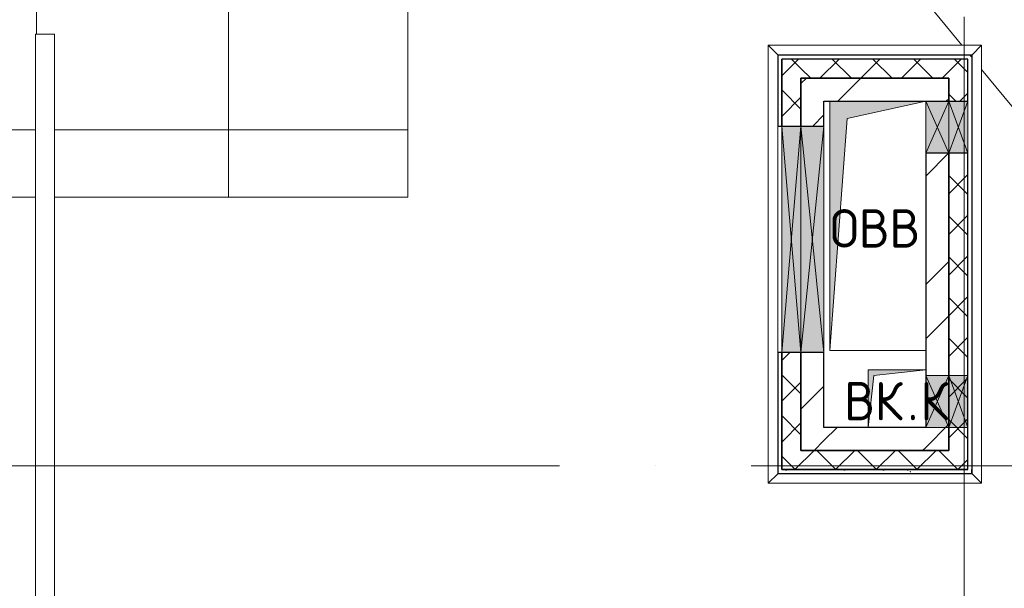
# Model space of a CAD drawing. Header units: millimetres. Extents: x -30540 to 150652, y -11730 to 123410.
# Tile 17 of 113: x -10087 to -4955, y 64611 to 67575. Entities that reach past the tile are written whole.
import ezdxf

# ---------------------------------------------------------------- set-up
doc = ezdxf.new("R2010")
doc.units = ezdxf.units.MM
doc.linetypes.add('ADSK_Линия сетки', pattern=[5000, 4000, -500, 0, -500])
for name, color, linetype, lineweight in [('A-____-NOTE-TEXT', 7, 'Continuous', 18), ('A-GENM-____-OTLN', 7, 'Continuous', 18), ('A-GLAZ-____-MCUT', 7, 'Continuous', 9), ('A-GLAZ-____-OTLN', 7, 'Continuous', 18), ('A-ROOF-____-OTLN', 7, 'Continuous', 18), ('A-ROOF-____-PATT', 7, 'Continuous', 18), ('A-WALL-____-MCUT', 7, 'Continuous', 40), ('A-WALL-____-OTLN', 7, 'Continuous', 18), ('A-WALL-____-PATT', 7, 'Continuous', 40), ('E-CABL-TRAY-OTLN', 7, 'Continuous', 18), ('I-WALL-____-MCUT', 7, 'Continuous', 40), ('I-WALL-____-OTLN', 7, 'Continuous', 18), ('M-EQPM-____-OTLN', 7, 'Continuous', 18), ('S-GRID-____-OTLN', 7, 'Continuous', 9)]:
    doc.layers.add(name, color=color, linetype=linetype, lineweight=lineweight)
doc.styles.add('GOST Common', font='GOST_Common.ttf', dxfattribs={"height": 200})
pattern_1 = [(45, (0, 0), (-424.264, 424.264), []), (45, (0, 282.8), (-424.264, 424.264), [])]
pattern_2 = [(45, (0, 0), (-106.06602, 106.06602), []), (135, (0, 0), (-106.06602, -106.06602), [])]
pattern_3 = [(0, (0, 0), (406.4, 101.6), [6.706, -298.094, 6.706, -298.094, -1625.6]), (0, (0, 0), (406.4, 101.6), [-609.6, 6.706, -602.894, 6.706, -298.094, -711.2]), (0, (0, 0), (406.4, 101.6), [-1524, 6.706, -196.494, 6.706, -501.294]), (120, (152.4, 50.8), (-291.18818, 301.15272), [6.706, -298.094, 6.706, -298.094, -1625.6]), (120, (152.4, 50.8), (-291.18818, 301.15272), [-609.6, 6.706, -602.894, 6.706, -298.094, -711.2]), (120, (152.4, 50.8), (-291.18818, 301.15272), [-1524, 6.706, -196.494, 6.706, -501.294]), (240, (203.2, 254), (-115.21182, -402.75272), [6.706, -298.094, 6.706, -298.094, -1625.6]), (240, (203.2, 254), (-115.21182, -402.75272), [-609.6, 6.706, -602.894, 6.706, -298.094, -711.2]), (240, (203.2, 254), (-115.21182, -402.75272), [-1524, 6.706, -196.494, 6.706, -501.294])]

# ---------------------------------------------------------------- blocks, each defined once
blk = doc.blocks.new('АР_Канал вертикальный прямоугольный - ВК_К-V7-Кровля ЭЛ')
at = {"layer": 'M-EQPM-____-OTLN', "lineweight": 13, "true_color": 0xe2e2e2}
blk.add_hatch(color=254, dxfattribs=at).paths.add_polyline_path([(-150, -150), (-120, 120), (150, 150), (-150, 150), (-150, 90)])
at = {"layer": 'M-EQPM-____-OTLN', "color": 253, "lineweight": 13, "true_color": 0xaaaaaa}
for p, q in [((150, 150), (-150, 150)), ((-150, 150), (-150, -150)), ((150, 150), (-150, 150)), ((-150, 150), (-150, -150)), ((-150, -150), (-150, 150)), ((-150, 150), (150, 150)), ((-150, -150), (-120, 120)), ((-150, -150), (-120, 120)), ((-120, 120), (150, 150)), ((-120, 120), (150, 150))]:
    blk.add_line(p, q, dxfattribs=at)
blk = doc.blocks.new('АР_Канал вертикальный прямоугольный - ОВВ-6856713-Кровля ЭЛ')
at = {"layer": 'M-EQPM-____-OTLN', "lineweight": 13, "true_color": 0xe2e2e2}
blk.add_hatch(color=254, dxfattribs=at).paths.add_polyline_path([(-250, -650), (-160, 560), (250, 650), (-250, 650), (-250, 635.6)])
at = {"layer": 'M-EQPM-____-OTLN', "color": 253, "lineweight": 13, "true_color": 0xaaaaaa}
for p, q in [((-250, 650), (-250, -650)), ((-250, 650), (-250, -650)), ((-250, -650), (-250, 650)), ((-160, 560), (250, 650)), ((-160, 560), (250, 650)), ((-250, -650), (-160, 560)), ((-250, -650), (-160, 560)), ((-250, -650), (250, -650)), ((250, -650), (-250, -650))]:
    blk.add_line(p, q, dxfattribs=at)
blk = doc.blocks.new('АР_Отверстие прямоугольное - ОВВ-7463286-Кровля ЭЛ')
at = {"layer": 'A-GLAZ-____-OTLN', "lineweight": 13, "true_color": 0xf0f0f0}
blk.add_hatch(color=7, dxfattribs=at).paths.add_polyline_path([(715, 60), (-465, 60), (-465, -60), (715, -60)])
at = {"layer": 'A-GLAZ-____-MCUT', "color": 253, "lineweight": 15, "true_color": 0xaaaaaa}
for p, q in [((-465, 60), (-465, -60)), ((715, 60), (715, -60))]:
    blk.add_line(p, q, dxfattribs=at)
at = {"layer": 'A-GLAZ-____-OTLN', "color": 253, "lineweight": 5, "true_color": 0xaaaaaa}
for p, q in [((715, 60), (-465, -60)), ((-465, 60), (715, -60))]:
    blk.add_line(p, q, dxfattribs=at)
at = {"layer": 'A-GLAZ-____-OTLN', "color": 253, "lineweight": 13, "true_color": 0xaaaaaa}
for p, q in [((715, 60), (-465, 60)), ((-465, 60), (-465, -60)), ((715, -60), (715, 60)), ((-465, -60), (715, -60))]:
    blk.add_line(p, q, dxfattribs=at)
blk = doc.blocks.new('АР_Отверстие прямоугольное - ОВВ-7439186-Кровля ЭЛ')
at = {"layer": 'A-GLAZ-____-OTLN', "lineweight": 13, "true_color": 0xf0f0f0}
blk.add_hatch(color=7, dxfattribs=at).paths.add_polyline_path([(-10, -60), (260, -60), (260, 60), (-10, 60)])
at = {"layer": 'A-GLAZ-____-MCUT', "color": 253, "lineweight": 15, "true_color": 0xaaaaaa}
for p, q in [((-10, 60), (-10, -60)), ((260, 60), (260, -60))]:
    blk.add_line(p, q, dxfattribs=at)
at = {"layer": 'A-GLAZ-____-OTLN', "color": 253, "lineweight": 5, "true_color": 0xaaaaaa}
for p, q in [((260, 60), (-10, -60)), ((-10, 60), (260, -60))]:
    blk.add_line(p, q, dxfattribs=at)
at = {"layer": 'A-GLAZ-____-OTLN', "color": 253, "lineweight": 13, "true_color": 0xaaaaaa}
for p, q in [((260, 60), (-10, 60)), ((-10, 60), (-10, -60)), ((260, -60), (260, 60)), ((-10, -60), (260, -60))]:
    blk.add_line(p, q, dxfattribs=at)
blk = doc.blocks.new('АР_Отверстие прямоугольное - ОВВ-7463523-Кровля ЭЛ')
at = {"layer": 'A-GLAZ-____-OTLN', "lineweight": 13, "true_color": 0xf0f0f0}
blk.add_hatch(color=7, dxfattribs=at).paths.add_polyline_path([(715, -50), (715, 50), (-465, 50), (-465, -50)])
at = {"layer": 'A-GLAZ-____-MCUT', "color": 253, "lineweight": 15, "true_color": 0xaaaaaa}
for p, q in [((-465, 50), (-465, -50)), ((715, 50), (715, -50))]:
    blk.add_line(p, q, dxfattribs=at)
at = {"layer": 'A-GLAZ-____-OTLN', "color": 253, "lineweight": 5, "true_color": 0xaaaaaa}
for p, q in [((715, 50), (-465, -50)), ((-465, 50), (715, -50))]:
    blk.add_line(p, q, dxfattribs=at)
at = {"layer": 'A-GLAZ-____-OTLN', "color": 253, "lineweight": 13, "true_color": 0xaaaaaa}
for p, q in [((715, 50), (-465, 50)), ((-465, 50), (-465, -50)), ((715, -50), (715, 50)), ((-465, -50), (715, -50))]:
    blk.add_line(p, q, dxfattribs=at)
blk = doc.blocks.new('АР_Отверстие прямоугольное - ОВВ-7445515-Кровля ЭЛ')
at = {"layer": 'A-GLAZ-____-OTLN', "lineweight": 13, "true_color": 0xf0f0f0}
blk.add_hatch(color=7, dxfattribs=at).paths.add_polyline_path([(-10, -50), (260, -50), (260, 50), (-10, 50)])
at = {"layer": 'A-GLAZ-____-MCUT', "color": 253, "lineweight": 15, "true_color": 0xaaaaaa}
for p, q in [((-10, 50), (-10, -50)), ((260, 50), (260, -50))]:
    blk.add_line(p, q, dxfattribs=at)
at = {"layer": 'A-GLAZ-____-OTLN', "color": 253, "lineweight": 5, "true_color": 0xaaaaaa}
for p, q in [((260, 50), (-10, -50)), ((-10, 50), (260, -50))]:
    blk.add_line(p, q, dxfattribs=at)
at = {"layer": 'A-GLAZ-____-OTLN', "color": 253, "lineweight": 13, "true_color": 0xaaaaaa}
for p, q in [((260, 50), (-10, 50)), ((-10, 50), (-10, -50)), ((260, -50), (260, 50)), ((-10, -50), (260, -50))]:
    blk.add_line(p, q, dxfattribs=at)
blk = doc.blocks.new('АР_Отверстие прямоугольное - ВК-8884799-Кровля ЭЛ')
at = {"layer": 'A-GLAZ-____-OTLN', "lineweight": 13, "true_color": 0xf0f0f0}
blk.add_hatch(color=7, dxfattribs=at).paths.add_polyline_path([(196.6, 60), (-10, 60), (-10, -60), (260, -60), (260, 60)])
at = {"layer": 'A-GLAZ-____-MCUT', "color": 253, "lineweight": 15, "true_color": 0xaaaaaa}
for p, q in [((-10, 60), (-10, -60)), ((260, 60), (260, -60))]:
    blk.add_line(p, q, dxfattribs=at)
at = {"layer": 'A-GLAZ-____-OTLN', "color": 253, "lineweight": 5, "true_color": 0xaaaaaa}
for p, q in [((260, 60), (-10, -60)), ((-10, 60), (260, -60))]:
    blk.add_line(p, q, dxfattribs=at)
at = {"layer": 'A-GLAZ-____-OTLN', "color": 253, "lineweight": 13, "true_color": 0xaaaaaa}
for p, q in [((260, 60), (-10, 60)), ((-10, 60), (-10, -60)), ((260, -60), (260, 60)), ((-10, -60), (260, -60))]:
    blk.add_line(p, q, dxfattribs=at)
blk = doc.blocks.new('АР_Отверстие прямоугольное - ВК-8884833-Кровля ЭЛ')
at = {"layer": 'A-GLAZ-____-OTLN', "lineweight": 13, "true_color": 0xf0f0f0}
blk.add_hatch(color=7, dxfattribs=at).paths.add_polyline_path([(-10, -50), (260, -50), (260, 50), (-10, 50)])
at = {"layer": 'A-GLAZ-____-MCUT', "color": 253, "lineweight": 15, "true_color": 0xaaaaaa}
for p, q in [((-10, 50), (-10, -50)), ((260, 50), (260, -50))]:
    blk.add_line(p, q, dxfattribs=at)
at = {"layer": 'A-GLAZ-____-OTLN', "color": 253, "lineweight": 5, "true_color": 0xaaaaaa}
for p, q in [((260, 50), (-10, -50)), ((-10, 50), (260, -50))]:
    blk.add_line(p, q, dxfattribs=at)
at = {"layer": 'A-GLAZ-____-OTLN', "color": 253, "lineweight": 13, "true_color": 0xaaaaaa}
for p, q in [((260, 50), (-10, 50)), ((-10, 50), (-10, -50)), ((260, -50), (260, 50)), ((-10, -50), (260, -50))]:
    blk.add_line(p, q, dxfattribs=at)
blk = doc.blocks.new('_GM_Dt-St-D_Фартук гнутый из оцинкованной стали_Пристенный_Тип 1__c-верхняя кромка с отгибом_ - ФС-1_3_50х70У100-1_5_t__RAL7016-V14-Кровля ЭЛ')
at = {"layer": 'A-GENM-____-OTLN', "color": 253, "lineweight": 13, "true_color": 0xaaaaaa}
for p, q in [((0, -50), (50, 0)), ((50, 1.5), (50, 0)), ((1041.5, 1.5), (50, 1.5)), ((1063, 0), (50, 0)), ((1063, 0), (1063, 1.5)), ((1113, -50), (0, -50)), ((1063, 0), (1113, -50))]:
    blk.add_line(p, q, dxfattribs=at)
blk = doc.blocks.new('_GM_Dt-St-D_Фартук гнутый из оцинкованной стали_Пристенный_Тип 1__c-верхняя кромка с отгибом_ - ФС-1_3_50х70У100-1_5_t__RAL7016-8061170-Кровля ЭЛ')
at = {"layer": 'A-GENM-____-OTLN', "color": 253, "lineweight": 13, "true_color": 0xaaaaaa}
for p, q in [((0, 50), (1113, 50)), ((50, 0), (0, 50)), ((50, 0), (1063, 0)), ((50, 0), (50, -1.5)), ((1113, 50), (1063, 0)), ((1063, -1.5), (1063, 0))]:
    blk.add_line(p, q, dxfattribs=at)
blk = doc.blocks.new('_GM_Dt-St-D_Фартук гнутый из оцинкованной стали_Пристенный_Тип 1__c-верхняя кромка с отгибом_ - ФС-1_3_50х70У100-1_5_t__RAL7016-V15-Кровля ЭЛ')
at = {"layer": 'A-GENM-____-OTLN', "color": 253, "lineweight": 13, "true_color": 0xaaaaaa}
for p, q in [((50, 1.5), (50, 0)), ((2233, 0), (50, 0)), ((2233, 1.5), (71.5, 1.5)), ((2233, 0), (2233, 1.5)), ((2233, 0), (2283, -50)), ((0, -50), (50, 0)), ((2283, -50), (0, -50))]:
    blk.add_line(p, q, dxfattribs=at)
blk = doc.blocks.new('_GM_Dt-St-D_Фартук гнутый из оцинкованной стали_Пристенный_Тип 1__c-верхняя кромка с отгибом_ - ФС-1_3_50х70У100-1_5_t__RAL7016-V16-Кровля ЭЛ')
at = {"layer": 'A-GENM-____-OTLN', "color": 253, "lineweight": 13, "true_color": 0xaaaaaa}
for p, q in [((0, 50), (2283, 50)), ((50, 0), (0, 50)), ((50, 0), (2233, 0)), ((50, 0), (50, -1.5)), ((2283, 50), (2233, 0)), ((2233, -1.5), (2233, 0))]:
    blk.add_line(p, q, dxfattribs=at)
blk = doc.blocks.new('Наметкина 10_РД_АР_К1_отсоединено_rvt-1-Кровля ЭЛ')
at = {"layer": 'A-ROOF-____-PATT', "lineweight": 5, "true_color": 0xd2d2d2}
h = blk.add_hatch(dxfattribs=at)
h.set_pattern_fill('FP_6', color=254, style=0, pattern_type=2)
h.set_pattern_definition([(0, (0, 0), (0, 1000), []), (90, (0, 0), (-1000, 6e-14), [])])
h.paths.add_polyline_path([(-4928.5, 32164), (8725.3, 32164), (8725.3, 43350), (935.3, 43350), (935.3, 54289), (-1644.7, 54289), (-1644.7, 60150), (-464.7, 60150), (-464.7, 69650), (1013.8, 69650), (1012.3, 81278.5), (-1636.2, 81278.5), (-1636.2, 86641.5), (-564.7, 86641.5), (-564.7, 91950), (655.3, 91950), (655.3, 88074), (1555.3, 88074), (1555.3, 91850), (4135.3, 91850), (4135.3, 88074), (5035.3, 88074), (5035.3, 92950), (-11844.7, 92950), (-11844.7, 87234), (-10944.7, 87234), (-10944.7, 91950), (-8944.7, 91950), (-8944.7, 89950), (-8964.7, 89950), (-8964.7, 81980), (-13264.7, 81980), (-13264.7, 80980), (-7964.7, 80980), (-7964.7, 86374), (-6114.7, 86374), (-6114.7, 91950), (-1664.7, 91950), (-1664.7, 87470), (-2464.7, 87470), (-2464.7, 85540), (-4939.3, 85540), (-4939.3, 83313.9), (-4582.2, 83520), (-4577.2, 83511.3), (-4939.3, 83302.3), (-4939.3, 83171.5), (-3443.5, 83171.5), (-4032.2, 83511.3), (-4027.2, 83520), (-3423.5, 83171.5), (-2708.2, 83170), (-2708.2, 79971.5), (113.8, 79971.5), (113.8, 79650), (135.3, 79650), (135.3, 79350), (113.8, 79350), (113.8, 72890), (-2634.7, 72890), (-2634.7, 77050), (-12364.7, 77050), (-12364.7, 60150), (-3984.5, 60150), (-3984.5, 61050), (-11464.7, 61050), (-11464.7, 66650), (-10005.7, 66650), (-10005.7, 67499.8), (-9905.7, 67499.8), (-9905.7, 66650), (-8064.7, 66650), (-8064.7, 71650), (-8964.7, 71650), (-8964.7, 67650), (-11464.7, 67650), (-11464.7, 76050), (-3634.7, 76050), (-3634.7, 71890), (-1464.7, 71890), (-1464.7, 61050), (-3884.5, 61050), (-3884.5, 60150), (-2644.7, 60150), (-2644.7, 56441.5), (-2423.2, 56439.9), (-2423.2, 55268.5), (-2644.7, 55268.5), (-2644.7, 54289), (-3224.7, 54289), (-3224.3, 49541.5), (-2224.7, 49541.5), (-2224.7, 53389), (-164.7, 53389), (-164.7, 43954), (-5124.7, 43954), (-5123.2, 43431.5), (-5073.2, 43431.5), (-5073.2, 41668.5), (-5124.7, 41668.5), (-5124.7, 40650), (-3749.7, 40650), (-3749.7, 42500), (-3326.2, 42500), (-3304.7, 42521.5), (5456.8, 42521.5), (5456.8, 42500), (7825.3, 42500), (7825.3, 33064), (-5614.7, 33064), (-5614.7, 35439), (-2114.7, 35439), (-2114.7, 36339), (-6514.7, 36339), (-6514.7, 33064), (-11464.7, 33064), (-11464.7, 38676.9), (-8114.7, 38676.9), (-8114.7, 39950), (-11064.7, 39950), (-11062.7, 41950), (-8114.7, 41949), (-8114.7, 46108.5), (-5124.7, 46108.5), (-5124.7, 43980), (-4214.7, 43980), (-4214.7, 47208.5), (-6206.2, 47208.5), (-6206.2, 47964), (-9014.7, 47964), (-9015.7, 42949), (-11464.7, 42949), (-11464.7, 55136), (-12364.7, 55136), (-12364.7, 32164)])
at = {"layer": 'A-WALL-____-PATT', "lineweight": 5, "true_color": 0xaaaaaa}
h = blk.add_hatch(dxfattribs=at)
h.set_pattern_fill('FP_8', color=253, style=0, pattern_type=2)
h.set_pattern_definition(pattern_3)
h.paths.add_polyline_path([(-6114.7, 65230), (-6114.7, 65840), (-6134.7, 65840), (-6134.7, 65230)])
h.paths.add_polyline_path([(-6134.7, 67020), (-6114.7, 67020), (-6114.7, 67390), (-6134.7, 67390), (-6134.7, 67135.6)])
h = blk.add_hatch(dxfattribs=at)
h.set_pattern_fill('FP_3', color=253, style=0, pattern_type=2)
h.set_pattern_definition(pattern_2)
h.paths.add_polyline_path([(-6014.7, 65330), (-6014.7, 65840), (-6114.7, 65840), (-6114.7, 65330)])
h.paths.add_polyline_path([(-6014.7, 67020), (-6014.7, 67370), (-6114.7, 67370), (-6114.7, 67020)])
h = blk.add_hatch(dxfattribs=at)
h.set_pattern_fill('FP_3', color=253, style=0, pattern_type=2)
h.set_pattern_definition(pattern_2)
h.paths.add_polyline_path([(-5244.7, 67270), (-5244.7, 67370), (-6014.7, 67370), (-6014.7, 67270)])
h = blk.add_hatch(dxfattribs=at)
h.set_pattern_fill('FP_3', color=253, style=0, pattern_type=2)
h.set_pattern_definition(pattern_2)
h.paths.add_polyline_path([(-5144.7, 65330), (-5144.7, 66880), (-5244.7, 66880), (-5244.7, 65330)])
h.paths.add_polyline_path([(-5144.7, 67150), (-5144.7, 67370), (-5244.7, 67370), (-5244.7, 67150)])
h = blk.add_hatch(dxfattribs=at)
h.set_pattern_fill('FP_2', color=253, style=0, pattern_type=2)
h.set_pattern_definition(pattern_1)
h.paths.add_polyline_path([(-5894.7, 65330), (-5894.7, 65840), (-6014.7, 65840), (-6014.7, 65330), (-5950.3, 65330)])
h.paths.add_polyline_path([(-5894.7, 67020), (-5894.7, 67270), (-6014.7, 67270), (-6014.7, 67020)])
h = blk.add_hatch(dxfattribs=at)
h.set_pattern_fill('FP_2', color=253, style=0, pattern_type=2)
h.set_pattern_definition(pattern_1)
h.paths.add_polyline_path([(-5364.7, 67150), (-5364.7, 67270), (-5894.7, 67270), (-5894.7, 67150)])
h = blk.add_hatch(dxfattribs=at)
h.set_pattern_fill('FP_2', color=253, style=0, pattern_type=2)
h.set_pattern_definition(pattern_1)
h.paths.add_polyline_path([(-5244.7, 65330), (-5244.7, 66880), (-5364.7, 66880), (-5364.7, 65330)])
h.paths.add_polyline_path([(-5244.7, 67150), (-5244.7, 67270), (-5364.7, 67270), (-5364.7, 67150)])
h = blk.add_hatch(dxfattribs=at)
h.set_pattern_fill('FP_2', color=253, style=0, pattern_type=2)
h.set_pattern_definition(pattern_1)
h.paths.add_polyline_path([(-5364.7, 65330), (-5364.7, 65450), (-5894.7, 65450), (-5894.7, 65330)])
h = blk.add_hatch(dxfattribs=at)
h.set_pattern_fill('FP_3', color=253, style=0, pattern_type=2)
h.set_pattern_definition(pattern_2)
h.paths.add_polyline_path([(-5144.7, 65230), (-5144.7, 65330), (-6114.7, 65330), (-6114.7, 65230), (-5950.3, 65230)])
h = blk.add_hatch(dxfattribs=at)
h.set_pattern_fill('FP_8', color=253, style=0, pattern_type=2)
h.set_pattern_definition(pattern_3)
h.paths.add_polyline_path([(-5124.7, 65210), (-5124.7, 65230), (-6134.7, 65230), (-6134.7, 65210), (-5950.3, 65210)])
at = {"layer": 'A-ROOF-____-OTLN', "color": 253, "lineweight": 13, "true_color": 0xaaaaaa}
for p, q in [((-8064.7, 66650), (-8064.7, 71650)), ((-5175.9, 67441.5), (-8064.7, 70972.2)), ((-5124.7, 67378.9), (-5133.8, 67390)), ((-4364.7, 66450), (-5073.2, 67316)), ((-11464.7, 66650), (-10005.7, 66650)), ((-9905.7, 66650), (-8064.7, 66650))]:
    blk.add_line(p, q, dxfattribs=at)
at = {"layer": 'A-WALL-____-MCUT', "color": 253, "lineweight": 30, "true_color": 0xaaaaaa}
for p, q in [((-6114.7, 67390), (-6134.7, 67390)), ((-6134.7, 67390), (-6134.7, 67020)), ((-6114.7, 67370), (-6114.7, 67020)), ((-6014.7, 67370), (-6114.7, 67370)), ((-6114.7, 67020), (-6114.7, 67370)), ((-5244.7, 67370), (-6014.7, 67370)), ((-5144.7, 67370), (-5244.7, 67370)), ((-5144.7, 67150), (-5144.7, 67370)), ((-6014.7, 67020), (-6014.7, 67270)), ((-6014.7, 67270), (-5244.7, 67270)), ((-5244.7, 67270), (-5244.7, 67150)), ((-5244.7, 67150), (-5144.7, 67150)), ((-6134.7, 67020), (-6114.7, 67020)), ((-6114.7, 67020), (-6014.7, 67020)), ((-5144.7, 66880), (-5244.7, 66880)), ((-5244.7, 66880), (-5244.7, 65720)), ((-5144.7, 65720), (-5144.7, 66880)), ((-6114.7, 65840), (-6134.7, 65840)), ((-6134.7, 65840), (-6134.7, 65230)), ((-6114.7, 65840), (-6114.7, 65330)), ((-6014.7, 65840), (-6114.7, 65840)), ((-6114.7, 65230), (-6114.7, 65840)), ((-6014.7, 65330), (-6014.7, 65840)), ((-5244.7, 65720), (-5244.7, 65450)), ((-5144.7, 65450), (-5144.7, 65720)), ((-5244.7, 65450), (-5244.7, 65330)), ((-5144.7, 65330), (-5144.7, 65450)), ((-6114.7, 65330), (-6114.7, 65230)), ((-5244.7, 65330), (-6014.7, 65330)), ((-5144.7, 65230), (-5144.7, 65330)), ((-6134.7, 65230), (-6134.7, 65210)), ((-6134.7, 65210), (-5124.7, 65210)), ((-6114.7, 65230), (-5144.7, 65230)), ((-5144.7, 65230), (-6114.7, 65230)), ((-5124.7, 65210), (-5124.7, 65230))]:
    blk.add_line(p, q, dxfattribs=at)
at = {"layer": 'A-WALL-____-OTLN', "color": 253, "lineweight": 13, "true_color": 0xaaaaaa}
for p, q in [((-5144.7, 67150), (-5244.7, 67150)), ((-5244.7, 66880), (-5244.7, 67150)), ((-5144.7, 67150), (-5144.7, 66880)), ((-6114.7, 67020), (-6134.7, 67020)), ((-6134.7, 65840), (-6134.7, 67020)), ((-6114.7, 65840), (-6114.7, 67020)), ((-6014.7, 67020), (-6114.7, 67020)), ((-6114.7, 67020), (-6114.7, 65840)), ((-6014.7, 67020), (-6014.7, 65840)), ((-6134.7, 65840), (-6114.7, 65840)), ((-6114.7, 65840), (-6014.7, 65840))]:
    blk.add_line(p, q, dxfattribs=at)
at = {"layer": 'I-WALL-____-MCUT', "color": 253, "lineweight": 30, "true_color": 0xaaaaaa}
for p, q in [((-6014.7, 67270), (-6014.7, 67020)), ((-5894.7, 67270), (-6014.7, 67270)), ((-5364.7, 67270), (-5894.7, 67270)), ((-5244.7, 67270), (-5364.7, 67270)), ((-5244.7, 67150), (-5244.7, 67270)), ((-5894.7, 67150), (-5364.7, 67150)), ((-5894.7, 67020), (-5894.7, 67150)), ((-5364.7, 67150), (-5244.7, 67150)), ((-6014.7, 67020), (-5894.7, 67020)), ((-5244.7, 66880), (-5364.7, 66880)), ((-5364.7, 66880), (-5364.7, 65720)), ((-5244.7, 65720), (-5244.7, 66880)), ((-6014.7, 65840), (-6014.7, 65330)), ((-5894.7, 65840), (-6014.7, 65840)), ((-5894.7, 65450), (-5894.7, 65840)), ((-5364.7, 65720), (-5364.7, 65450)), ((-5244.7, 65450), (-5244.7, 65720)), ((-5364.7, 65450), (-5894.7, 65450)), ((-5244.7, 65330), (-5244.7, 65450)), ((-6014.7, 65330), (-5894.7, 65330)), ((-5894.7, 65330), (-5364.7, 65330)), ((-5364.7, 65330), (-5244.7, 65330))]:
    blk.add_line(p, q, dxfattribs=at)
at = {"layer": 'I-WALL-____-OTLN', "color": 253, "lineweight": 13, "true_color": 0xaaaaaa}
for p, q in [((-5244.7, 67150), (-5364.7, 67150)), ((-5364.7, 66880), (-5364.7, 67150)), ((-5244.7, 67150), (-5244.7, 66880)), ((-6014.7, 65840), (-6014.7, 67020)), ((-5894.7, 67020), (-6014.7, 67020)), ((-5894.7, 67020), (-5894.7, 65840)), ((-6014.7, 65840), (-5894.7, 65840))]:
    blk.add_line(p, q, dxfattribs=at)
at = {"layer": 'A-GENM-____-OTLN', "color": 254, "lineweight": 13, "true_color": 0xd4d4d4}
for name, p, rotation in [('_GM_Dt-St-D_Фартук гнутый из оцинкованной стали_Пристенный_Тип 1__c-верхняя кромка с отгибом_ - ФС-1_3_50х70У100-1_5_t__RAL7016-V14-Кровля ЭЛ', (-5073.2, 67391.5), 180), ('_GM_Dt-St-D_Фартук гнутый из оцинкованной стали_Пристенный_Тип 1__c-верхняя кромка с отгибом_ - ФС-1_3_50х70У100-1_5_t__RAL7016-V16-Кровля ЭЛ', (-6136.2, 65158.5), 89.9999999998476), ('_GM_Dt-St-D_Фартук гнутый из оцинкованной стали_Пристенный_Тип 1__c-верхняя кромка с отгибом_ - ФС-1_3_50х70У100-1_5_t__RAL7016-V15-Кровля ЭЛ', (-5123.2, 65158.5), 89.99999999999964), ('_GM_Dt-St-D_Фартук гнутый из оцинкованной стали_Пристенный_Тип 1__c-верхняя кромка с отгибом_ - ФС-1_3_50х70У100-1_5_t__RAL7016-8061170-Кровля ЭЛ', (-5073.2, 65208.5), 180)]:
    blk.add_blockref(name, p, dxfattribs=dict(at, rotation=rotation))
at = {"layer": 'A-GLAZ-____-OTLN', "color": 254, "lineweight": 13, "true_color": 0xd4d4d4}
for name, p, rotation in [('АР_Отверстие прямоугольное - ОВВ-7439186-Кровля ЭЛ', (-5304.7, 66890), 89.99999999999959), ('АР_Отверстие прямоугольное - ОВВ-7445515-Кровля ЭЛ', (-5194.7, 66890), 89.9999999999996), ('АР_Отверстие прямоугольное - ОВВ-7463523-Кровля ЭЛ', (-6064.7, 66305), 89.99999999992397), ('АР_Отверстие прямоугольное - ОВВ-7463286-Кровля ЭЛ', (-5954.7, 66555), 269.9999999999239), ('АР_Отверстие прямоугольное - ВК-8884799-Кровля ЭЛ', (-5304.7, 65460), 89.99999999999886), ('АР_Отверстие прямоугольное - ВК-8884833-Кровля ЭЛ', (-5194.7, 65710), 269.9999999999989)]:
    blk.add_blockref(name, p, dxfattribs=dict(at, rotation=rotation))
at = {"layer": 'M-EQPM-____-OTLN', "color": 254, "lineweight": 13, "true_color": 0xd4d4d4}
for name, p in [('АР_Канал вертикальный прямоугольный - ОВВ-6856713-Кровля ЭЛ', (-5614.7, 66500)), ('АР_Канал вертикальный прямоугольный - ВК_К-V7-Кровля ЭЛ', (-5514.7, 65600))]:
    blk.add_blockref(name, p, dxfattribs=at)
at = {"layer": 'A-____-NOTE-TEXT', "color": 253, "lineweight": 5, "true_color": 0xaaaaaa, "char_height": 200, "attachment_point": 1, "style": 'GOST Common'}
for s, insert, width in [('ОВВ', (-5862.9, 66587.2), 609.282), ('ВК', (-5789.9, 65687.2), 400.844), ('\\fGOST Common|b0|i0|c204|p34|;К', (-5393, 65687.2), 192.405), ('\\fGOST Common|b0|i0|c204|p34|;.', (-5459.2, 65687.2), 80.169)]:
    blk.add_mtext(s, dxfattribs=dict(at, insert=insert, width=width))

msp = doc.modelspace()

# ---------------------------------------------------------------- linework, layer by layer
at = {"layer": 'E-CABL-TRAY-OTLN', "color": 1, "true_color": 0xff0000}
for p, q in [((-10005.7, 67499.8), (-9905.7, 67499.8)), ((-10005.7, 67499.8), (-10005.7, 61833.8)), ((-9905.7, 67499.8), (-9905.7, 61833.8))]:
    msp.add_line(p, q, dxfattribs=at)
at = {"layer": 'S-GRID-____-OTLN', "color": 253, "linetype": 'ADSK_Линия сетки', "true_color": 0xaaaaaa}
for p, q in [((-5164.7, 23589.3), (-5164.7, 98105.9)), ((17726.8, 65250), (-28904.3, 65250))]:
    msp.add_line(p, q, dxfattribs=at)

# ---------------------------------------------------------------- block references
at = {"lineweight": 5}
msp.add_blockref('Наметкина 10_РД_АР_К1_отсоединено_rvt-1-Кровля ЭЛ', (0, 0), dxfattribs=at)

doc.saveas('drawing.dxf')
